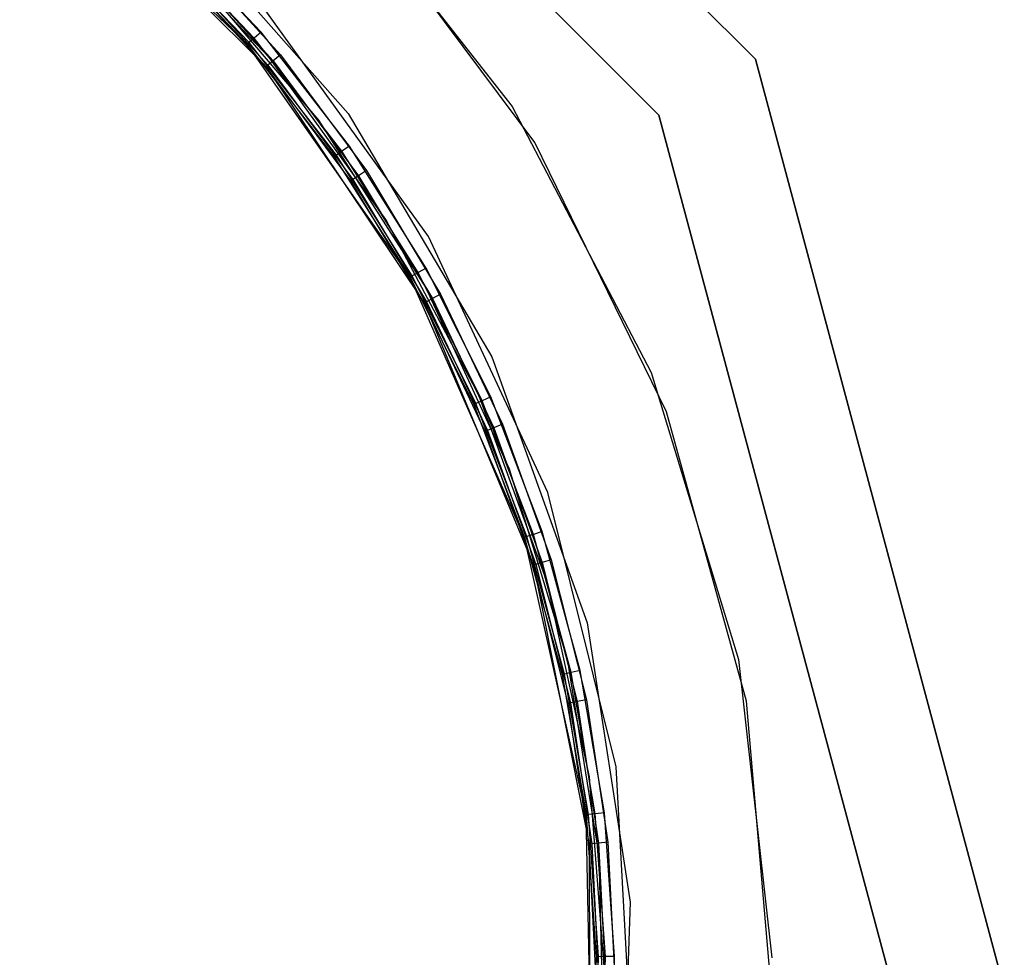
# Model space of a CAD drawing. Extents: x -2 to 2, y -2 to 5.79.
# Tile 7 of 9: x 0.94 to 2, y 0.03 to 1.04. Entities that reach past the tile are written whole.
import ezdxf

# ---------------------------------------------------------------- set-up
doc = ezdxf.new("R2010")
doc.units = 0
doc.header["$LTSCALE"] = 2.54
doc.layers.get('0').update_dxf_attribs({"color": 13, "linetype": 'CONTINUOUS'})

# ---------------------------------------------------------------- blocks, each defined once
blk = doc.blocks.new('GRUPUJ_5')
at = {"color": 0}
for p, q in [((3, 3.7321), (3.7321, 3)), ((3, 3.7321), (3.7321, 3)), ((3.7321, 3, 60), (3, 3.7321, 60)), ((3.7321, 3, 60), (3, 3.7321, 60)), ((3.6281, 2.94), (2.94, 3.6281)), ((2.94, 3.6281, 60), (3.6281, 2.94, 60)), ((2.94, 3.6281, 60), (3.6281, 2.94, 60)), ((3.6281, 2.94), (2.94, 3.6281)), ((3.1848, 3.0162, 1.45), (2.9638, 3.2278, 1.45)), ((3.1848, 3.0162, 1.45), (2.9638, 3.2278, 1.45)), ((2.9885, 3.208, 58.55), (3.2052, 2.992, 58.55)), ((2.9885, 3.208, 58.55), (3.2052, 2.992, 58.55)), ((3.2709, 3.203, 58.28), (3.4703, 2.949, 58.28)), ((3.2709, 3.203, 58.55), (3.4703, 2.949, 58.55)), ((3.2709, 3.203, 58.28), (3.4703, 2.949, 58.28)), ((3.2709, 3.203, 58.55), (3.4703, 2.949, 58.55)), ((3.4945, 2.9105, 1.72), (3.3017, 3.1697, 1.72)), ((3.4945, 2.9105, 1.45), (3.3017, 3.1697, 1.45)), ((3.4945, 2.9105, 1.45), (3.3017, 3.1697, 1.45)), ((3.4945, 2.9105, 1.72), (3.3017, 3.1697, 1.72)), ((3.0921, 3.1694, 58.55), (3.2936, 2.9415, 58.55)), ((3.0921, 3.1694, 58.55), (3.2936, 2.9415, 58.55)), ((3.0921, 3.1694, 58.5), (3.2936, 2.9415, 58.5)), ((3.0921, 3.1694, 58.5), (3.2936, 2.9415, 58.5)), ((3.209, 3.0016, 1.72), (3.0614, 3.1569, 1.72)), ((3.2, 3.0292, 1.5), (3.0933, 3.1418, 1.5)), ((3.2, 3.0292, 1.5), (3.0933, 3.1418, 1.5)), ((3.0795, 3.1274, 1.48), (3.1848, 3.0162, 1.48)), ((3.0795, 3.1274, 1.48), (3.1848, 3.0162, 1.45)), ((3.0795, 3.1274, 1.48), (3.1848, 3.0162, 1.48)), ((3.0795, 3.1274, 1.48), (3.1848, 3.0162, 1.45)), ((3.1869, 3.0179, 1.49), (3.0814, 3.1293, 1.49)), ((3.1869, 3.0179, 1.49), (3.0814, 3.1293, 1.49)), ((3.1924, 3.0227, 1.4973), (3.0864, 3.1346, 1.4973)), ((3.1924, 3.0227, 1.4973), (3.0864, 3.1346, 1.4973)), ((3.1163, 3.1195, 58.5), (3.2206, 3.0047, 58.5)), ((3.1163, 3.1195, 58.5), (3.2206, 3.0047, 58.5)), ((3.104, 3.1072, 58.51), (3.2072, 2.9937, 58.51)), ((3.104, 3.1072, 58.51), (3.2072, 2.9937, 58.51)), ((3.1092, 3.1124, 58.5027), (3.2129, 2.9983, 58.5027)), ((3.1092, 3.1124, 58.5027), (3.2129, 2.9983, 58.5027)), ((3.2052, 2.992, 58.52), (3.1021, 3.1053, 58.52)), ((3.2052, 2.992, 58.55), (3.1021, 3.1053, 58.52)), ((3.2052, 2.992, 58.55), (3.1021, 3.1053, 58.52)), ((3.2052, 2.992, 58.52), (3.1021, 3.1053, 58.52)), ((3.1227, 3.0975, 58.28), (3.2617, 2.9344, 58.28)), ((3.3802, 2.8094, 1.45), (3.202, 3.056, 1.45)), ((3.3802, 2.8094, 1.45), (3.202, 3.056, 1.45)), ((3.3802, 2.8094, 1.5), (3.202, 3.056, 1.5)), ((3.3802, 2.8094, 1.5), (3.202, 3.056, 1.5)), ((3.1924, 3.0227, 1.4973), (3.1869, 3.0179, 1.49)), ((3.1924, 3.0227, 1.4973), (3.1869, 3.0179, 1.49)), ((3.2, 3.0292, 1.5), (3.1924, 3.0227, 1.4973)), ((3.2, 3.0292, 1.5), (3.1924, 3.0227, 1.4973)), ((3.2869, 2.9009, 1.4973), (3.1924, 3.0227, 1.4973)), ((3.2869, 2.9009, 1.4973), (3.1924, 3.0227, 1.4973)), ((3.2951, 2.9066, 1.5), (3.2, 3.0292, 1.5)), ((3.2951, 2.9066, 1.5), (3.2, 3.0292, 1.5)), ((3.1869, 3.0179, 1.49), (3.1848, 3.0162, 1.48)), ((3.1869, 3.0179, 1.49), (3.1848, 3.0162, 1.48)), ((3.1848, 3.0162, 1.48), (3.2787, 2.8951, 1.48)), ((3.3603, 2.7655, 1.45), (3.1848, 3.0162, 1.45)), ((3.1848, 3.0162, 1.48), (3.1848, 3.0162, 1.45)), ((3.1848, 3.0162, 1.45), (3.2787, 2.8951, 1.48)), ((3.3603, 2.7655, 1.45), (3.1848, 3.0162, 1.45)), ((3.1848, 3.0162, 1.48), (3.1848, 3.0162, 1.45)), ((3.1848, 3.0162, 1.48), (3.2787, 2.8951, 1.48)), ((3.1848, 3.0162, 1.45), (3.2787, 2.8951, 1.48)), ((3.2809, 2.8967, 1.49), (3.1869, 3.0179, 1.49)), ((3.2809, 2.8967, 1.49), (3.1869, 3.0179, 1.49)), ((3.3341, 2.8276, 1.72), (3.209, 3.0016, 1.72)), ((3.2206, 3.0047, 58.5), (3.2129, 2.9983, 58.5027)), ((3.2206, 3.0047, 58.5), (3.2129, 2.9983, 58.5027)), ((3.2206, 3.0047, 58.5), (3.3132, 2.8802, 58.5)), ((3.2206, 3.0047, 58.5), (3.3132, 2.8802, 58.5)), ((3.7321, 3), (4, 2)), ((3.7321, 3), (4, 2)), ((3.7321, 3), (3.7321, 3, 60)), ((4, 2, 60), (3.7321, 3, 60)), ((3.7321, 3), (3.7321, 3, 60)), ((4, 2, 60), (3.7321, 3, 60)), ((3.2072, 2.9937, 58.51), (3.2052, 2.992, 58.52)), ((3.2072, 2.9937, 58.51), (3.2052, 2.992, 58.52)), ((3.2966, 2.8691, 58.52), (3.2052, 2.992, 58.55)), ((3.2966, 2.8691, 58.52), (3.2052, 2.992, 58.52)), ((3.2052, 2.992, 58.52), (3.2052, 2.992, 58.55)), ((3.2966, 2.8691, 58.52), (3.2052, 2.992, 58.55)), ((3.2052, 2.992, 58.55), (3.3755, 2.7378, 58.55)), ((3.2052, 2.992, 58.52), (3.2052, 2.992, 58.55)), ((3.2052, 2.992, 58.55), (3.3755, 2.7378, 58.55)), ((3.2966, 2.8691, 58.52), (3.2052, 2.992, 58.52)), ((3.2129, 2.9983, 58.5027), (3.2072, 2.9937, 58.51)), ((3.2129, 2.9983, 58.5027), (3.2072, 2.9937, 58.51)), ((3.2072, 2.9937, 58.51), (3.2988, 2.8705, 58.51)), ((3.2072, 2.9937, 58.51), (3.2988, 2.8705, 58.51)), ((3.2129, 2.9983, 58.5027), (3.3049, 2.8746, 58.5027)), ((3.2129, 2.9983, 58.5027), (3.3049, 2.8746, 58.5027)), ((3.4703, 2.949, 58.28), (3.6197, 2.6627, 58.28)), ((3.4703, 2.949, 58.55), (3.6197, 2.6627, 58.55)), ((3.4703, 2.949, 58.28), (3.4703, 2.949, 58.55)), ((3.4703, 2.949, 58.28), (3.6197, 2.6627, 58.28)), ((3.4703, 2.949, 58.28), (3.4703, 2.949, 58.55)), ((3.4703, 2.949, 58.55), (3.6197, 2.6627, 58.55)), ((3.2936, 2.9415, 58.55), (3.4484, 2.6797, 58.55)), ((3.2936, 2.9415, 58.55), (3.2936, 2.9415, 58.5)), ((3.2936, 2.9415, 58.55), (3.4484, 2.6797, 58.55)), ((3.2936, 2.9415, 58.55), (3.2936, 2.9415, 58.5)), ((3.2936, 2.9415, 58.5), (3.4484, 2.6797, 58.5)), ((3.2936, 2.9415, 58.5), (3.4484, 2.6797, 58.5)), ((3.88, 2), (3.6281, 2.94)), ((3.6281, 2.94, 60), (3.88, 2, 60)), ((3.6281, 2.94, 60), (3.6281, 2.94)), ((3.6281, 2.94, 60), (3.88, 2, 60)), ((3.6281, 2.94, 60), (3.6281, 2.94)), ((3.88, 2), (3.6281, 2.94)), ((3.2617, 2.9344, 58.28), (3.3772, 2.7539, 58.28)), ((3.2951, 2.9066, 1.5), (3.2869, 2.9009, 1.4973)), ((3.2951, 2.9066, 1.5), (3.2869, 2.9009, 1.4973)), ((3.3777, 2.7753, 1.5), (3.2951, 2.9066, 1.5)), ((3.3777, 2.7753, 1.5), (3.2951, 2.9066, 1.5)), ((3.6363, 2.6204, 1.72), (3.4945, 2.9105, 1.72)), ((3.6363, 2.6204, 1.45), (3.4945, 2.9105, 1.45)), ((3.4945, 2.9105, 1.72), (3.4945, 2.9105, 1.45)), ((3.4945, 2.9105, 1.72), (3.4945, 2.9105, 1.45)), ((3.6363, 2.6204, 1.45), (3.4945, 2.9105, 1.45)), ((3.6363, 2.6204, 1.72), (3.4945, 2.9105, 1.72)), ((3.2809, 2.8967, 1.49), (3.2787, 2.8951, 1.48)), ((3.2809, 2.8967, 1.49), (3.2787, 2.8951, 1.48)), ((3.2787, 2.8951, 1.48), (3.3603, 2.7655, 1.48)), ((3.2787, 2.8951, 1.48), (3.3603, 2.7655, 1.45)), ((3.2787, 2.8951, 1.48), (3.3603, 2.7655, 1.45)), ((3.2787, 2.8951, 1.48), (3.3603, 2.7655, 1.48)), ((3.2869, 2.9009, 1.4973), (3.2809, 2.8967, 1.49)), ((3.2869, 2.9009, 1.4973), (3.2809, 2.8967, 1.49)), ((3.3626, 2.7668, 1.49), (3.2809, 2.8967, 1.49)), ((3.3626, 2.7668, 1.49), (3.2809, 2.8967, 1.49)), ((3.369, 2.7704, 1.4973), (3.2869, 2.9009, 1.4973)), ((3.369, 2.7704, 1.4973), (3.2869, 2.9009, 1.4973)), ((3.3049, 2.8746, 58.5027), (3.2988, 2.8705, 58.51)), ((3.3049, 2.8746, 58.5027), (3.2988, 2.8705, 58.51)), ((3.3132, 2.8802, 58.5), (3.3049, 2.8746, 58.5027)), ((3.3132, 2.8802, 58.5), (3.3049, 2.8746, 58.5027)), ((3.3049, 2.8746, 58.5027), (3.3843, 2.7425, 58.5027)), ((3.3049, 2.8746, 58.5027), (3.3843, 2.7425, 58.5027)), ((3.3132, 2.8802, 58.5), (3.3932, 2.7472, 58.5)), ((3.3132, 2.8802, 58.5), (3.3932, 2.7472, 58.5)), ((3.2988, 2.8705, 58.51), (3.2966, 2.8691, 58.52)), ((3.2988, 2.8705, 58.51), (3.2966, 2.8691, 58.52)), ((3.3755, 2.7378, 58.55), (3.2966, 2.8691, 58.52)), ((3.3755, 2.7378, 58.52), (3.2966, 2.8691, 58.52)), ((3.3755, 2.7378, 58.55), (3.2966, 2.8691, 58.52)), ((3.3755, 2.7378, 58.52), (3.2966, 2.8691, 58.52)), ((3.2988, 2.8705, 58.51), (3.3779, 2.739, 58.51)), ((3.2988, 2.8705, 58.51), (3.3779, 2.739, 58.51)), ((3.4344, 2.6383, 1.72), (3.3341, 2.8276, 1.72)), ((3.5084, 2.5336, 1.45), (3.3802, 2.8094, 1.45)), ((3.3802, 2.8094, 1.45), (3.3802, 2.8094, 1.5)), ((3.5084, 2.5336, 1.45), (3.3802, 2.8094, 1.45)), ((3.5084, 2.5336, 1.5), (3.3802, 2.8094, 1.5)), ((3.3802, 2.8094, 1.45), (3.3802, 2.8094, 1.5)), ((3.5084, 2.5336, 1.5), (3.3802, 2.8094, 1.5)), ((3.3626, 2.7668, 1.49), (3.3603, 2.7655, 1.48)), ((3.3626, 2.7668, 1.49), (3.3603, 2.7655, 1.48)), ((3.369, 2.7704, 1.4973), (3.3626, 2.7668, 1.49)), ((3.369, 2.7704, 1.4973), (3.3626, 2.7668, 1.49)), ((3.4312, 2.6296, 1.49), (3.3626, 2.7668, 1.49)), ((3.4312, 2.6296, 1.49), (3.3626, 2.7668, 1.49)), ((3.3777, 2.7753, 1.5), (3.369, 2.7704, 1.4973)), ((3.3777, 2.7753, 1.5), (3.369, 2.7704, 1.4973)), ((3.4379, 2.6325, 1.4973), (3.369, 2.7704, 1.4973)), ((3.4379, 2.6325, 1.4973), (3.369, 2.7704, 1.4973)), ((3.4471, 2.6365, 1.5), (3.3777, 2.7753, 1.5)), ((3.4471, 2.6365, 1.5), (3.3777, 2.7753, 1.5)), ((3.3603, 2.7655, 1.48), (3.4288, 2.6285, 1.48)), ((3.4835, 2.4854, 1.45), (3.3603, 2.7655, 1.45)), ((3.3603, 2.7655, 1.48), (3.3603, 2.7655, 1.45)), ((3.3603, 2.7655, 1.48), (3.4288, 2.6285, 1.48)), ((3.3603, 2.7655, 1.45), (3.4288, 2.6285, 1.48)), ((3.3603, 2.7655, 1.45), (3.4288, 2.6285, 1.48)), ((3.4835, 2.4854, 1.45), (3.3603, 2.7655, 1.45)), ((3.3603, 2.7655, 1.48), (3.3603, 2.7655, 1.45)), ((3.3772, 2.7539, 58.28), (3.467, 2.5593, 58.28)), ((3.3932, 2.7472, 58.5), (3.3843, 2.7425, 58.5027)), ((3.3932, 2.7472, 58.5), (3.3843, 2.7425, 58.5027)), ((3.3932, 2.7472, 58.5), (3.4597, 2.6071, 58.5)), ((3.3932, 2.7472, 58.5), (3.4597, 2.6071, 58.5)), ((3.3779, 2.739, 58.51), (3.3755, 2.7378, 58.52)), ((3.3779, 2.739, 58.51), (3.3755, 2.7378, 58.52)), ((3.3755, 2.7378, 58.55), (3.493, 2.4553, 58.55)), ((3.4412, 2.5994, 58.52), (3.3755, 2.7378, 58.55)), ((3.3755, 2.7378, 58.55), (3.493, 2.4553, 58.55)), ((3.4412, 2.5994, 58.52), (3.3755, 2.7378, 58.55)), ((3.4412, 2.5994, 58.52), (3.3755, 2.7378, 58.52)), ((3.3755, 2.7378, 58.52), (3.3755, 2.7378, 58.55)), ((3.3755, 2.7378, 58.52), (3.3755, 2.7378, 58.55)), ((3.4412, 2.5994, 58.52), (3.3755, 2.7378, 58.52)), ((3.3843, 2.7425, 58.5027), (3.3779, 2.739, 58.51)), ((3.3843, 2.7425, 58.5027), (3.3779, 2.739, 58.51)), ((3.3779, 2.739, 58.51), (3.4437, 2.6004, 58.51)), ((3.3779, 2.739, 58.51), (3.4437, 2.6004, 58.51)), ((3.3843, 2.7425, 58.5027), (3.4505, 2.6032, 58.5027)), ((3.3843, 2.7425, 58.5027), (3.4505, 2.6032, 58.5027)), ((3.4484, 2.6797, 58.55), (3.5509, 2.3933, 58.55)), ((3.4484, 2.6797, 58.55), (3.4484, 2.6797, 58.5)), ((3.4484, 2.6797, 58.5), (3.5509, 2.3933, 58.5)), ((3.4484, 2.6797, 58.55), (3.5509, 2.3933, 58.55)), ((3.4484, 2.6797, 58.55), (3.4484, 2.6797, 58.5)), ((3.4484, 2.6797, 58.5), (3.5509, 2.3933, 58.5)), ((3.6197, 2.6627, 58.28), (3.7139, 2.3538, 58.28)), ((3.6197, 2.6627, 58.28), (3.7139, 2.3538, 58.28)), ((3.6197, 2.6627, 58.28), (3.6197, 2.6627, 58.55)), ((3.6197, 2.6627, 58.55), (3.7139, 2.3538, 58.55)), ((3.6197, 2.6627, 58.55), (3.7139, 2.3538, 58.55)), ((3.6197, 2.6627, 58.28), (3.6197, 2.6627, 58.55)), ((3.4312, 2.6296, 1.49), (3.4288, 2.6285, 1.48)), ((3.4312, 2.6296, 1.49), (3.4288, 2.6285, 1.48)), ((3.4379, 2.6325, 1.4973), (3.4312, 2.6296, 1.49)), ((3.4379, 2.6325, 1.4973), (3.4312, 2.6296, 1.49)), ((3.486, 2.4862, 1.49), (3.4312, 2.6296, 1.49)), ((3.486, 2.4862, 1.49), (3.4312, 2.6296, 1.49)), ((3.508, 2.437, 1.72), (3.4344, 2.6383, 1.72)), ((3.4471, 2.6365, 1.5), (3.4379, 2.6325, 1.4973)), ((3.4471, 2.6365, 1.5), (3.4379, 2.6325, 1.4973)), ((3.493, 2.4885, 1.4973), (3.4379, 2.6325, 1.4973)), ((3.493, 2.4885, 1.4973), (3.4379, 2.6325, 1.4973)), ((3.5025, 2.4916, 1.5), (3.4471, 2.6365, 1.5)), ((3.5025, 2.4916, 1.5), (3.4471, 2.6365, 1.5)), ((3.4288, 2.6285, 1.48), (3.4835, 2.4854, 1.48)), ((3.4288, 2.6285, 1.48), (3.4835, 2.4854, 1.45)), ((3.4288, 2.6285, 1.48), (3.4835, 2.4854, 1.45)), ((3.4288, 2.6285, 1.48), (3.4835, 2.4854, 1.48)), ((3.6363, 2.6204, 1.72), (3.6363, 2.6204, 1.45)), ((3.7225, 2.3092, 1.45), (3.6363, 2.6204, 1.45)), ((3.7225, 2.3092, 1.72), (3.6363, 2.6204, 1.72)), ((3.7225, 2.3092, 1.72), (3.6363, 2.6204, 1.72)), ((3.7225, 2.3092, 1.45), (3.6363, 2.6204, 1.45)), ((3.6363, 2.6204, 1.72), (3.6363, 2.6204, 1.45)), ((3.4437, 2.6004, 58.51), (3.4412, 2.5994, 58.52)), ((3.4437, 2.6004, 58.51), (3.4412, 2.5994, 58.52)), ((3.493, 2.4553, 58.52), (3.4412, 2.5994, 58.52)), ((3.493, 2.4553, 58.55), (3.4412, 2.5994, 58.52)), ((3.493, 2.4553, 58.55), (3.4412, 2.5994, 58.52)), ((3.493, 2.4553, 58.52), (3.4412, 2.5994, 58.52)), ((3.4505, 2.6032, 58.5027), (3.4437, 2.6004, 58.51)), ((3.4505, 2.6032, 58.5027), (3.4437, 2.6004, 58.51)), ((3.4437, 2.6004, 58.51), (3.4956, 2.456, 58.51)), ((3.4437, 2.6004, 58.51), (3.4956, 2.456, 58.51)), ((3.4597, 2.6071, 58.5), (3.4505, 2.6032, 58.5027)), ((3.4597, 2.6071, 58.5), (3.4505, 2.6032, 58.5027)), ((3.4505, 2.6032, 58.5027), (3.5026, 2.4582, 58.5027)), ((3.4505, 2.6032, 58.5027), (3.5026, 2.4582, 58.5027)), ((3.4597, 2.6071, 58.5), (3.5122, 2.4611, 58.5)), ((3.4597, 2.6071, 58.5), (3.5122, 2.4611, 58.5)), ((3.467, 2.5593, 58.28), (3.5295, 2.3544, 58.28)), ((3.5821, 2.2385, 1.45), (3.5084, 2.5336, 1.45)), ((3.5084, 2.5336, 1.45), (3.5084, 2.5336, 1.5)), ((3.5084, 2.5336, 1.45), (3.5084, 2.5336, 1.5)), ((3.5821, 2.2385, 1.45), (3.5084, 2.5336, 1.45)), ((3.5821, 2.2385, 1.5), (3.5084, 2.5336, 1.5)), ((3.5821, 2.2385, 1.5), (3.5084, 2.5336, 1.5)), ((3.5025, 2.4916, 1.5), (3.493, 2.4885, 1.4973)), ((3.5025, 2.4916, 1.5), (3.493, 2.4885, 1.4973)), ((3.5435, 2.342, 1.5), (3.5025, 2.4916, 1.5)), ((3.5435, 2.342, 1.5), (3.5025, 2.4916, 1.5)), ((3.486, 2.4862, 1.49), (3.4835, 2.4854, 1.48)), ((3.486, 2.4862, 1.49), (3.4835, 2.4854, 1.48)), ((3.4835, 2.4854, 1.48), (3.5239, 2.3377, 1.48)), ((3.5497, 2.1867, 1.45), (3.4835, 2.4854, 1.45)), ((3.4835, 2.4854, 1.45), (3.5239, 2.3377, 1.48)), ((3.5497, 2.1867, 1.45), (3.4835, 2.4854, 1.45)), ((3.4835, 2.4854, 1.48), (3.4835, 2.4854, 1.45)), ((3.4835, 2.4854, 1.48), (3.4835, 2.4854, 1.45)), ((3.4835, 2.4854, 1.48), (3.5239, 2.3377, 1.48)), ((3.4835, 2.4854, 1.45), (3.5239, 2.3377, 1.48)), ((3.493, 2.4885, 1.4973), (3.486, 2.4862, 1.49)), ((3.493, 2.4885, 1.4973), (3.486, 2.4862, 1.49)), ((3.5266, 2.3382, 1.49), (3.486, 2.4862, 1.49)), ((3.5266, 2.3382, 1.49), (3.486, 2.4862, 1.49)), ((3.5337, 2.3398, 1.4973), (3.493, 2.4885, 1.4973)), ((3.5337, 2.3398, 1.4973), (3.493, 2.4885, 1.4973)), ((3.5122, 2.4611, 58.5), (3.5026, 2.4582, 58.5027)), ((3.5122, 2.4611, 58.5), (3.5026, 2.4582, 58.5027)), ((3.5122, 2.4611, 58.5), (3.5501, 2.3106, 58.5)), ((3.5122, 2.4611, 58.5), (3.5501, 2.3106, 58.5)), ((3.4956, 2.456, 58.51), (3.493, 2.4553, 58.52)), ((3.4956, 2.456, 58.51), (3.493, 2.4553, 58.52)), ((3.493, 2.4553, 58.52), (3.493, 2.4553, 58.55)), ((3.493, 2.4553, 58.55), (3.5532, 2.1552, 58.55)), ((3.5305, 2.3067, 58.52), (3.493, 2.4553, 58.55)), ((3.493, 2.4553, 58.55), (3.5532, 2.1552, 58.55)), ((3.5305, 2.3067, 58.52), (3.493, 2.4553, 58.55)), ((3.5305, 2.3067, 58.52), (3.493, 2.4553, 58.52)), ((3.493, 2.4553, 58.52), (3.493, 2.4553, 58.55)), ((3.5305, 2.3067, 58.52), (3.493, 2.4553, 58.52)), ((3.5026, 2.4582, 58.5027), (3.4956, 2.456, 58.51)), ((3.5026, 2.4582, 58.5027), (3.4956, 2.456, 58.51)), ((3.4956, 2.456, 58.51), (3.5331, 2.3072, 58.51)), ((3.4956, 2.456, 58.51), (3.5331, 2.3072, 58.51)), ((3.5026, 2.4582, 58.5027), (3.5403, 2.3087, 58.5027)), ((3.5026, 2.4582, 58.5027), (3.5403, 2.3087, 58.5027)), ((3.5534, 2.2276, 1.72), (3.508, 2.437, 1.72)), ((3.5509, 2.3933, 58.55), (3.5509, 2.3933, 58.5)), ((3.5509, 2.3933, 58.55), (3.5973, 2.0927, 58.55)), ((3.5509, 2.3933, 58.55), (3.5973, 2.0927, 58.55)), ((3.5509, 2.3933, 58.55), (3.5509, 2.3933, 58.5)), ((3.5509, 2.3933, 58.5), (3.5973, 2.0927, 58.5)), ((3.5509, 2.3933, 58.5), (3.5973, 2.0927, 58.5)), ((3.5295, 2.3544, 58.28), (3.5635, 2.1428, 58.28)), ((3.7139, 2.3538, 58.28), (3.7497, 2.0328, 58.28)), ((3.7139, 2.3538, 58.28), (3.7139, 2.3538, 58.55)), ((3.7139, 2.3538, 58.28), (3.7497, 2.0328, 58.28)), ((3.7139, 2.3538, 58.28), (3.7139, 2.3538, 58.55)), ((3.7139, 2.3538, 58.55), (3.7497, 2.0328, 58.55)), ((3.7139, 2.3538, 58.55), (3.7497, 2.0328, 58.55)), ((3.5266, 2.3382, 1.49), (3.5239, 2.3377, 1.48)), ((3.5266, 2.3382, 1.49), (3.5239, 2.3377, 1.48)), ((3.5239, 2.3377, 1.48), (3.5497, 2.1867, 1.48)), ((3.5239, 2.3377, 1.48), (3.5497, 2.1867, 1.45)), ((3.5239, 2.3377, 1.48), (3.5497, 2.1867, 1.45)), ((3.5239, 2.3377, 1.48), (3.5497, 2.1867, 1.48)), ((3.5337, 2.3398, 1.4973), (3.5266, 2.3382, 1.49)), ((3.5337, 2.3398, 1.4973), (3.5266, 2.3382, 1.49)), ((3.5524, 2.187, 1.49), (3.5266, 2.3382, 1.49)), ((3.5524, 2.187, 1.49), (3.5266, 2.3382, 1.49)), ((3.5435, 2.342, 1.5), (3.5337, 2.3398, 1.4973)), ((3.5435, 2.342, 1.5), (3.5337, 2.3398, 1.4973)), ((3.5596, 2.1879, 1.4973), (3.5337, 2.3398, 1.4973)), ((3.5596, 2.1879, 1.4973), (3.5337, 2.3398, 1.4973)), ((3.5696, 2.189, 1.5), (3.5435, 2.342, 1.5)), ((3.5696, 2.189, 1.5), (3.5435, 2.342, 1.5)), ((3.5331, 2.3072, 58.51), (3.5305, 2.3067, 58.52)), ((3.5331, 2.3072, 58.51), (3.5305, 2.3067, 58.52)), ((3.5532, 2.1552, 58.55), (3.5305, 2.3067, 58.52)), ((3.5532, 2.1552, 58.52), (3.5305, 2.3067, 58.52)), ((3.5532, 2.1552, 58.55), (3.5305, 2.3067, 58.52)), ((3.5532, 2.1552, 58.52), (3.5305, 2.3067, 58.52)), ((3.5403, 2.3087, 58.5027), (3.5331, 2.3072, 58.51)), ((3.5403, 2.3087, 58.5027), (3.5331, 2.3072, 58.51)), ((3.5331, 2.3072, 58.51), (3.5558, 2.1555, 58.51)), ((3.5331, 2.3072, 58.51), (3.5558, 2.1555, 58.51)), ((3.5501, 2.3106, 58.5), (3.5403, 2.3087, 58.5027)), ((3.5501, 2.3106, 58.5), (3.5403, 2.3087, 58.5027)), ((3.5403, 2.3087, 58.5027), (3.5631, 2.1562, 58.5027)), ((3.5403, 2.3087, 58.5027), (3.5631, 2.1562, 58.5027)), ((3.5501, 2.3106, 58.5), (3.5731, 2.1572, 58.5)), ((3.5501, 2.3106, 58.5), (3.5731, 2.1572, 58.5)), ((3.75, 1.9874, 1.45), (3.7225, 2.3092, 1.45)), ((3.75, 1.9874, 1.72), (3.7225, 2.3092, 1.72)), ((3.75, 1.9874, 1.72), (3.7225, 2.3092, 1.72)), ((3.75, 1.9874, 1.45), (3.7225, 2.3092, 1.45)), ((3.7225, 2.3092, 1.72), (3.7225, 2.3092, 1.45)), ((3.7225, 2.3092, 1.72), (3.7225, 2.3092, 1.45)), ((3.5987, 1.9348, 1.45), (3.5821, 2.2385, 1.45)), ((3.5821, 2.2385, 1.45), (3.5821, 2.2385, 1.5)), ((3.5821, 2.2385, 1.45), (3.5821, 2.2385, 1.5)), ((3.5987, 1.9348, 1.45), (3.5821, 2.2385, 1.45)), ((3.5987, 1.9348, 1.5), (3.5821, 2.2385, 1.5)), ((3.5987, 1.9348, 1.5), (3.5821, 2.2385, 1.5)), ((3.5699, 2.014, 1.72), (3.5534, 2.2276, 1.72)), ((3.5524, 2.187, 1.49), (3.5497, 2.1867, 1.48)), ((3.5524, 2.187, 1.49), (3.5497, 2.1867, 1.48)), ((3.5497, 2.1867, 1.48), (3.5605, 2.0339, 1.48)), ((3.5563, 1.8807, 1.45), (3.5497, 2.1867, 1.45)), ((3.5497, 2.1867, 1.45), (3.5605, 2.0339, 1.48)), ((3.5563, 1.8807, 1.45), (3.5497, 2.1867, 1.45)), ((3.5497, 2.1867, 1.48), (3.5497, 2.1867, 1.45)), ((3.5497, 2.1867, 1.48), (3.5497, 2.1867, 1.45)), ((3.5497, 2.1867, 1.48), (3.5605, 2.0339, 1.48)), ((3.5497, 2.1867, 1.45), (3.5605, 2.0339, 1.48)), ((3.5596, 2.1879, 1.4973), (3.5524, 2.187, 1.49)), ((3.5596, 2.1879, 1.4973), (3.5524, 2.187, 1.49)), ((3.5632, 2.0339, 1.49), (3.5524, 2.187, 1.49)), ((3.5632, 2.0339, 1.49), (3.5524, 2.187, 1.49)), ((3.5696, 2.189, 1.5), (3.5596, 2.1879, 1.4973)), ((3.5696, 2.189, 1.5), (3.5596, 2.1879, 1.4973)), ((3.5705, 2.0341, 1.4973), (3.5596, 2.1879, 1.4973)), ((3.5705, 2.0341, 1.4973), (3.5596, 2.1879, 1.4973)), ((3.5805, 2.0343, 1.5), (3.5696, 2.189, 1.5)), ((3.5805, 2.0343, 1.5), (3.5696, 2.189, 1.5)), ((3.5558, 2.1555, 58.51), (3.5532, 2.1552, 58.52)), ((3.5558, 2.1555, 58.51), (3.5532, 2.1552, 58.52)), ((3.5609, 2.0022, 58.52), (3.5532, 2.1552, 58.55)), ((3.5532, 2.1552, 58.55), (3.5536, 1.8492, 58.55)), ((3.5532, 2.1552, 58.55), (3.5536, 1.8492, 58.55)), ((3.5532, 2.1552, 58.52), (3.5532, 2.1552, 58.55)), ((3.5609, 2.0022, 58.52), (3.5532, 2.1552, 58.55)), ((3.5609, 2.0022, 58.52), (3.5532, 2.1552, 58.52)), ((3.5532, 2.1552, 58.52), (3.5532, 2.1552, 58.55)), ((3.5609, 2.0022, 58.52), (3.5532, 2.1552, 58.52)), ((3.5631, 2.1562, 58.5027), (3.5558, 2.1555, 58.51)), ((3.5631, 2.1562, 58.5027), (3.5558, 2.1555, 58.51)), ((3.5558, 2.1555, 58.51), (3.5636, 2.0022, 58.51)), ((3.5558, 2.1555, 58.51), (3.5636, 2.0022, 58.51)), ((3.5731, 2.1572, 58.5), (3.5631, 2.1562, 58.5027)), ((3.5731, 2.1572, 58.5), (3.5631, 2.1562, 58.5027)), ((3.5631, 2.1562, 58.5027), (3.5709, 2.0023, 58.5027)), ((3.5631, 2.1562, 58.5027), (3.5709, 2.0023, 58.5027)), ((3.5731, 2.1572, 58.5), (3.5809, 2.0023, 58.5)), ((3.5731, 2.1572, 58.5), (3.5809, 2.0023, 58.5)), ((3.5635, 2.1428, 58.28), (3.5684, 1.9286, 58.28)), ((3.5973, 2.0927, 58.55), (3.586, 1.7887, 58.55)), ((3.5973, 2.0927, 58.55), (3.586, 1.7887, 58.55)), ((3.5973, 2.0927, 58.5), (3.586, 1.7887, 58.5)), ((3.5973, 2.0927, 58.5), (3.586, 1.7887, 58.5)), ((3.5973, 2.0927, 58.55), (3.5973, 2.0927, 58.5)), ((3.5973, 2.0927, 58.55), (3.5973, 2.0927, 58.5)), ((3.5605, 2.0339, 1.48), (3.5563, 1.8807, 1.48)), ((3.5605, 2.0339, 1.48), (3.5563, 1.8807, 1.45)), ((3.5605, 2.0339, 1.48), (3.5563, 1.8807, 1.45)), ((3.5605, 2.0339, 1.48), (3.5563, 1.8807, 1.48)), ((3.559, 1.8805, 1.49), (3.5632, 2.0339, 1.49)), ((3.559, 1.8805, 1.49), (3.5632, 2.0339, 1.49)), ((3.5632, 2.0339, 1.49), (3.5605, 2.0339, 1.48)), ((3.5632, 2.0339, 1.49), (3.5605, 2.0339, 1.48)), ((3.5705, 2.0341, 1.4973), (3.5632, 2.0339, 1.49)), ((3.5705, 2.0341, 1.4973), (3.5632, 2.0339, 1.49)), ((3.5663, 1.88, 1.4973), (3.5705, 2.0341, 1.4973)), ((3.5663, 1.88, 1.4973), (3.5705, 2.0341, 1.4973)), ((3.5805, 2.0343, 1.5), (3.5705, 2.0341, 1.4973)), ((3.5805, 2.0343, 1.5), (3.5705, 2.0341, 1.4973)), ((3.5763, 1.8792, 1.5), (3.5805, 2.0343, 1.5)), ((3.5763, 1.8792, 1.5), (3.5805, 2.0343, 1.5))]:
    blk.add_line(p, q, dxfattribs=at)

msp = doc.modelspace()

# ---------------------------------------------------------------- block references
at = {"color": 0}
msp.add_blockref('GRUPUJ_5', (-2, -2, -60), dxfattribs=at)

doc.saveas('drawing.dxf')
